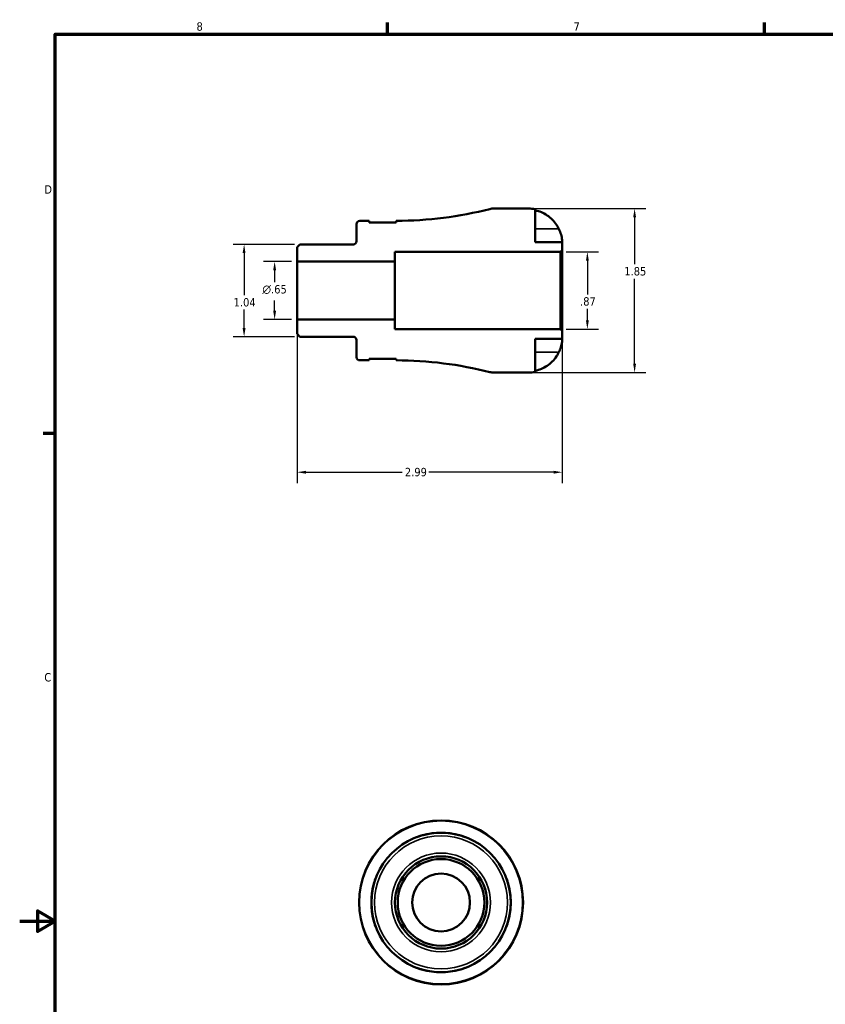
# Model space of a CAD drawing. Header units: inches. Extents: x -1.5 to 38, y -0.9 to 21.4.
# Tile 2 of 6: x 0.1 to 9.2, y 10.1 to 21.2. Entities that reach past the tile are written whole.
import ezdxf

# ---------------------------------------------------------------- set-up
doc = ezdxf.new("R2010")
doc.units = ezdxf.units.IN
doc.header["$MEASUREMENT"] = 0
for name, color, linetype, lineweight in [('Border (ANSI)', 7, 'Continuous', 70), ('Dimension (ANSI)', 7, 'Continuous', 25), ('Visible (ANSI)', 7, 'Continuous', 50), ('Visible Narrow (ANSI)', 7, 'Continuous', 35)]:
    doc.layers.add(name, color=color, linetype=linetype, lineweight=lineweight)
doc.styles.add('Note Text (ANSI)', font='tahoma.ttf')
doc.dimstyles.new('Default (ANSI)', dxfattribs={"dimtxt": 0.094488, "dimasz": 0.098425, "dimexe": 0.125, "dimexo": 0.0625, "dimgap": 0.031496, "dimtad": 0, "dimtih": 1, "dimtoh": 1, "dimrnd": 1e-08, "dimzin": 4, "dimdsep": 46, "dimtxsty": 'Note Text (ANSI)', "dimcen": 0.09, "dimdle": 0.393701, "dimclrd": 256, "dimclre": 256, "dimclrt": 5, "dimadec": 0, "dimazin": 1, "dimtfac": 1, "dimtofl": 0, "dimtmove": 0, "dimatfit": 3, "dimfxl": 1, "dimtolj": 1, "dimtzin": 4, "dimlwd": -1, "dimlwe": -1, "dimarcsym": 0})

# ---------------------------------------------------------------- blocks, each defined once
blk = doc.blocks.new('Borders Default Border')
at = {"layer": 'Border (ANSI)'}
for p, q in [((4.25, 21), (4.25, 21.134)), ((8.5, 21), (8.5, 21.134)), ((0.5, 16.5), (0.366, 16.5))]:
    blk.add_line(p, q, dxfattribs=at)
at = {"layer": 'Border (ANSI)', "flags": 128}
for points in [[(0.5, 1), (0.5, 21), (33.5, 21), (33.5, 1), (0.5, 1)], [(0.1, 11), (0.5, 11), (0.3, 11.115), (0.3, 10.885), (0.5, 11)]]:
    blk.add_lwpolyline(points, dxfattribs=at)
at = {"layer": 'Border (ANSI)', "color": 5, "true_color": 0x0000ff, "char_height": 0.0945, "attachment_point": 7, "style": 'Note Text (ANSI)'}
for s, insert in [('8', (2.094, 21.038)), ('7', (6.346, 21.04)), ('D', (0.378, 19.203)), ('C', (0.378, 13.701))]:
    blk.add_mtext(s, dxfattribs=dict(at, insert=insert))
blk = doc.blocks.new('*D7')
at = {"layer": 'Defpoints', "color": 0, "transparency": 16777216}
for p in [(3.261, 18.631), (2.631, 17.59), (3.261, 17.59)]:
    blk.add_point(p, dxfattribs=at)
at = {"layer": 'Dimension (ANSI)', "transparency": 16777216}
for p, q in [((3.198, 18.631), (2.506, 18.631)), ((2.631, 18.532), (2.631, 18.057)), ((2.631, 17.688), (2.631, 17.896)), ((3.198, 17.59), (2.506, 17.59))]:
    blk.add_line(p, q, dxfattribs=at)
for points in [[(2.614, 18.532), (2.647, 18.532), (2.631, 18.631)], [(2.614, 17.688), (2.647, 17.688), (2.631, 17.59)]]:
    blk.add_solid(points, dxfattribs=at)
at = {"layer": 'Dimension (ANSI)', "color": 5, "transparency": 16777216, "insert": (2.513, 18.025), "char_height": 0.0945, "attachment_point": 1, "style": 'Note Text (ANSI)'}
blk.add_mtext('\\A1;1.04', dxfattribs=at)
blk = doc.blocks.new('*D8')
at = {"layer": 'Defpoints', "color": 0, "transparency": 16777216}
for p in [(3.229, 18.437), (2.975, 17.784), (3.229, 17.784)]:
    blk.add_point(p, dxfattribs=at)
at = {"layer": 'Dimension (ANSI)', "transparency": 16777216}
for p, q in [((3.167, 18.437), (2.85, 18.437)), ((2.975, 18.338), (2.975, 18.203)), ((2.975, 17.882), (2.975, 17.998)), ((3.167, 17.784), (2.85, 17.784))]:
    blk.add_line(p, q, dxfattribs=at)
for points in [[(2.959, 18.338), (2.992, 18.338), (2.975, 18.437)], [(2.959, 17.882), (2.992, 17.882), (2.975, 17.784)]]:
    blk.add_solid(points, dxfattribs=at)
at = {"layer": 'Dimension (ANSI)', "color": 5, "transparency": 16777216, "insert": (2.837, 18.172), "char_height": 0.09449, "attachment_point": 1, "style": 'Note Text (ANSI)'}
blk.add_mtext('\\A1;{\\fAIGDT|b0|i0;\\H0.0945;\\ln}\\fTahoma|b0|i0;\\H0.0945;.65', dxfattribs=at)
blk = doc.blocks.new('*D9')
at = {"layer": 'Defpoints', "color": 0, "transparency": 16777216}
for p in [(6.201, 18.545), (6.201, 17.675), (6.502, 17.675)]:
    blk.add_point(p, dxfattribs=at)
at = {"layer": 'Dimension (ANSI)', "transparency": 16777216}
for p, q in [((6.263, 18.545), (6.627, 18.545)), ((6.502, 18.447), (6.502, 18.066)), ((6.502, 17.774), (6.502, 17.904)), ((6.263, 17.675), (6.627, 17.675))]:
    blk.add_line(p, q, dxfattribs=at)
for points in [[(6.486, 18.447), (6.519, 18.447), (6.502, 18.545)], [(6.486, 17.774), (6.519, 17.774), (6.502, 17.675)]]:
    blk.add_solid(points, dxfattribs=at)
at = {"layer": 'Dimension (ANSI)', "color": 5, "transparency": 16777216, "insert": (6.42, 18.035), "char_height": 0.0945, "attachment_point": 1, "style": 'Note Text (ANSI)'}
blk.add_mtext('\\A1;.87', dxfattribs=at)
blk = doc.blocks.new('*D10')
at = {"layer": 'Defpoints', "color": 0, "transparency": 16777216}
for p in [(5.838, 19.035), (7.035, 19.035), (5.838, 17.185)]:
    blk.add_point(p, dxfattribs=at)
at = {"layer": 'Dimension (ANSI)', "transparency": 16777216}
for p, q in [((5.901, 19.035), (7.16, 19.035)), ((7.035, 18.937), (7.035, 18.406)), ((7.035, 17.284), (7.035, 18.244)), ((5.901, 17.185), (7.16, 17.185))]:
    blk.add_line(p, q, dxfattribs=at)
for points in [[(7.019, 18.937), (7.051, 18.937), (7.035, 19.035)], [(7.019, 17.284), (7.051, 17.284), (7.035, 17.185)]]:
    blk.add_solid(points, dxfattribs=at)
at = {"layer": 'Dimension (ANSI)', "color": 5, "transparency": 16777216, "insert": (6.919, 18.375), "char_height": 0.0945, "attachment_point": 1, "style": 'Note Text (ANSI)'}
blk.add_mtext('\\A1;1.85', dxfattribs=at)
blk = doc.blocks.new('*D11')
at = {"layer": 'Defpoints', "color": 0, "transparency": 16777216}
for p in [(3.229, 17.784), (6.219, 17.657), (3.229, 16.062)]:
    blk.add_point(p, dxfattribs=at)
at = {"layer": 'Dimension (ANSI)', "transparency": 16777216}
for p, q in [((3.229, 17.721), (3.229, 15.937)), ((6.219, 17.594), (6.219, 15.937)), ((3.328, 16.062), (4.413, 16.062)), ((6.121, 16.062), (4.716, 16.062))]:
    blk.add_line(p, q, dxfattribs=at)
for points in [[(3.328, 16.078), (3.328, 16.045), (3.229, 16.062)], [(6.121, 16.078), (6.121, 16.045), (6.219, 16.062)]]:
    blk.add_solid(points, dxfattribs=at)
at = {"layer": 'Dimension (ANSI)', "color": 5, "transparency": 16777216, "insert": (4.444, 16.111), "char_height": 0.0945, "attachment_point": 1, "style": 'Note Text (ANSI)'}
blk.add_mtext('\\A1;2.99', dxfattribs=at)

msp = doc.modelspace()

# ---------------------------------------------------------------- linework, layer by layer
at = {"layer": 'Visible (ANSI)'}
for p, q in [((5.838, 19.035), (5.449, 19.035)), ((5.914, 18.654), (5.914, 19.028)), ((4.042, 18.896), (3.936, 18.896)), ((4.042, 18.879), (4.042, 18.896)), ((4.347, 18.879), (4.042, 18.879)), ((4.347, 18.897), (4.347, 18.879)), ((3.899, 18.86), (3.899, 18.667)), ((6.219, 18.654), (5.914, 18.654)), ((6.219, 18.564), (6.219, 18.654)), ((3.261, 18.631), (3.229, 18.599)), ((3.229, 18.599), (3.229, 18.437)), ((3.863, 18.631), (3.261, 18.631)), ((4.329, 18.437), (4.329, 18.545)), ((4.329, 18.545), (6.201, 18.545)), ((6.201, 18.545), (6.219, 18.564)), ((6.201, 18.545), (6.201, 17.675)), ((6.219, 17.657), (6.219, 18.564)), ((3.229, 18.437), (4.329, 18.437)), ((3.229, 17.784), (3.229, 18.437)), ((4.329, 17.784), (4.329, 18.437)), ((4.329, 17.784), (3.229, 17.784)), ((3.229, 17.784), (3.229, 17.621)), ((4.329, 17.675), (4.329, 17.784)), ((6.201, 17.675), (4.329, 17.675)), ((6.219, 17.657), (6.201, 17.675)), ((6.219, 17.566), (6.219, 17.657)), ((3.229, 17.621), (3.261, 17.59)), ((3.261, 17.59), (3.863, 17.59)), ((3.899, 17.553), (3.899, 17.36)), ((5.914, 17.193), (5.914, 17.566)), ((5.914, 17.566), (6.219, 17.566)), ((3.936, 17.324), (4.042, 17.324)), ((4.042, 17.324), (4.042, 17.341)), ((4.042, 17.341), (4.347, 17.341)), ((4.347, 17.341), (4.347, 17.324)), ((5.449, 17.185), (5.838, 17.185))]:
    msp.add_line(p, q, dxfattribs=at)
for radius in [0.925, 0.786, 0.52, 0.489, 0.326]:
    msp.add_circle((4.852, 11.211), radius, dxfattribs=at)
for centre, radius, start, end in [((4.329, 23.296), 4.4, 270.2283, 284.1319), ((5.449, 18.85), 0.185, 90, 104.1319), ((5.838, 18.654), 0.381, 78.463, 90), ((3.936, 18.86), 0.0364, 90, 180), ((3.863, 18.667), 0.0364, 270, 0), ((3.863, 17.553), 0.0364, 0, 90), ((3.936, 17.36), 0.0364, 180, 270), ((4.329, 12.924), 4.4, 75.8681, 89.7717), ((5.449, 17.37), 0.185, 255.8681, 270), ((5.838, 17.566), 0.381, 270, 281.537), ((4.852, 11.211), 0.786, 75.2554, 104.7446), ((4.852, 11.211), 0.786, 165.2554, 194.7446), ((4.852, 11.211), 0.786, 345.2554, 14.7446), ((4.852, 11.211), 0.786, 255.2554, 284.7446)]:
    msp.add_arc(centre, radius, start, end, dxfattribs=at)
for points, knots in [([(5.914, 19.015), (5.939, 19.01), (5.962, 19.002), (6.005, 18.985), (6.028, 18.972), (6.07, 18.944), (6.09, 18.927), (6.123, 18.893), (6.14, 18.873), (6.164, 18.837), (6.173, 18.822), (6.18, 18.807)], [0.183706, 0.183706, 0.183706, 0.183706, 0.3561695, 0.3561695, 0.5355059, 0.5355059, 0.7148422, 0.7148422, 0.8966743, 0.8966743, 1.0190411, 1.0190411, 1.0190411, 1.0190411]), ([(6.18, 18.807), (6.183, 18.8), (6.186, 18.793), (6.193, 18.776), (6.197, 18.766), (6.204, 18.747), (6.207, 18.738), (6.212, 18.717), (6.214, 18.707), (6.218, 18.684), (6.219, 18.673), (6.219, 18.658), (6.219, 18.654), (6.219, 18.654)], [-0.624435, -0.624435, -0.624435, -0.624435, -0.5678583, -0.5678583, -0.4840927, -0.4840927, -0.4047363, -0.4047363, -0.3003651, -0.3003651, -0.1533155, -0.1533155, 0, 0, 0, 0]), ([(6.219, 17.566), (6.219, 17.566), (6.219, 17.563), (6.219, 17.552), (6.219, 17.544), (6.216, 17.524), (6.214, 17.513), (6.209, 17.491), (6.206, 17.482), (6.2, 17.463), (6.197, 17.453), (6.189, 17.434), (6.185, 17.424), (6.18, 17.414)], [-2.6740408, -2.6740408, -2.6740408, -2.6740408, -2.541544, -2.541544, -2.4155278, -2.4155278, -2.2944617, -2.2944617, -2.2112589, -2.2112589, -2.130884, -2.130884, -2.0478189, -2.0478189, -2.0478189, -2.0478189]), ([(6.18, 17.414), (6.173, 17.399), (6.164, 17.383), (6.14, 17.347), (6.123, 17.327), (6.09, 17.293), (6.07, 17.277), (6.028, 17.248), (6.005, 17.236), (5.962, 17.218), (5.939, 17.211), (5.914, 17.206)], [4.9848873, 4.9848873, 4.9848873, 4.9848873, 5.1072541, 5.1072541, 5.2890862, 5.2890862, 5.4684225, 5.4684225, 5.6477588, 5.6477588, 5.8202224, 5.8202224, 5.8202224, 5.8202224]), ([(4.581, 11.949), (4.593, 11.953), (4.606, 11.958), (4.625, 11.964), (4.631, 11.966), (4.639, 11.968), (4.641, 11.968), (4.645, 11.969), (4.646, 11.97), (4.649, 11.971), (4.651, 11.971), (4.652, 11.971)], [-0.195933, -0.195933, -0.195933, -0.195933, -0.0864904, -0.0864904, -0.039105, -0.039105, -0.0231422, -0.0231422, -0.0094849, -0.0094849, 0, 0, 0, 0]), ([(5.052, 11.971), (5.053, 11.971), (5.054, 11.971), (5.056, 11.97), (5.057, 11.97), (5.061, 11.969), (5.064, 11.968), (5.079, 11.964), (5.091, 11.96), (5.11, 11.954), (5.117, 11.951), (5.123, 11.949)], [-0.195916, -0.195916, -0.195916, -0.195916, -0.1881889, -0.1881889, -0.1788298, -0.1788298, -0.1577438, -0.1577438, -0.0573628, -0.0573628, 0, 0, 0, 0]), ([(4.091, 11.411), (4.092, 11.412), (4.092, 11.413), (4.093, 11.415), (4.093, 11.416), (4.094, 11.42), (4.095, 11.423), (4.099, 11.438), (4.103, 11.451), (4.109, 11.469), (4.111, 11.476), (4.114, 11.482)], [-0.195924, -0.195924, -0.195924, -0.195924, -0.1881963, -0.1881963, -0.1788366, -0.1788366, -0.1577493, -0.1577493, -0.0573651, -0.0573651, -0.000008, -0.000008, -0.000008, -0.000008]), ([(5.59, 11.482), (5.594, 11.47), (5.599, 11.457), (5.605, 11.438), (5.606, 11.432), (5.609, 11.424), (5.609, 11.422), (5.61, 11.418), (5.611, 11.416), (5.612, 11.413), (5.612, 11.412), (5.612, 11.411)], [-0.195933, -0.195933, -0.195933, -0.195933, -0.0864973, -0.0864973, -0.0391081, -0.0391081, -0.0231441, -0.0231441, -0.0094856, -0.0094856, 0, 0, 0, 0]), ([(4.114, 10.94), (4.109, 10.952), (4.105, 10.965), (4.099, 10.984), (4.097, 10.99), (4.095, 10.998), (4.094, 11), (4.093, 11.004), (4.093, 11.006), (4.092, 11.008), (4.092, 11.01), (4.091, 11.011)], [-0.195933, -0.195933, -0.195933, -0.195933, -0.0864973, -0.0864973, -0.0391081, -0.0391081, -0.0231441, -0.0231441, -0.0094856, -0.0094856, 0, 0, 0, 0]), ([(5.612, 11.011), (5.612, 11.01), (5.612, 11.009), (5.611, 11.007), (5.611, 11.006), (5.61, 11.002), (5.609, 10.999), (5.605, 10.984), (5.601, 10.971), (5.595, 10.953), (5.592, 10.946), (5.59, 10.94)], [-0.195924, -0.195924, -0.195924, -0.195924, -0.1881963, -0.1881963, -0.1788366, -0.1788366, -0.1577493, -0.1577493, -0.0573651, -0.0573651, -0.000008, -0.000008, -0.000008, -0.000008]), ([(4.652, 10.451), (4.651, 10.451), (4.65, 10.451), (4.648, 10.452), (4.646, 10.452), (4.643, 10.453), (4.64, 10.454), (4.625, 10.458), (4.612, 10.462), (4.594, 10.468), (4.587, 10.471), (4.581, 10.473)], [-0.195924, -0.195924, -0.195924, -0.195924, -0.1881963, -0.1881963, -0.1788366, -0.1788366, -0.1577493, -0.1577493, -0.0573651, -0.0573651, -0.000008, -0.000008, -0.000008, -0.000008]), ([(5.123, 10.473), (5.111, 10.468), (5.098, 10.464), (5.079, 10.458), (5.073, 10.456), (5.065, 10.454), (5.063, 10.454), (5.059, 10.452), (5.057, 10.452), (5.054, 10.451), (5.053, 10.451), (5.052, 10.451)], [-0.195933, -0.195933, -0.195933, -0.195933, -0.0864973, -0.0864973, -0.0391081, -0.0391081, -0.0231441, -0.0231441, -0.0094856, -0.0094856, 0, 0, 0, 0])]:
    msp.add_open_spline(points, degree=3, knots=knots, dxfattribs=at)
at = {"layer": 'Visible Narrow (ANSI)'}
for p, q in [((6.167, 18.807), (5.928, 18.807)), ((6.167, 17.414), (5.928, 17.414)), ((4.652, 11.971), (4.652, 11.971)), ((5.052, 11.971), (5.052, 11.971)), ((4.091, 11.411), (4.091, 11.411)), ((5.612, 11.411), (5.612, 11.411)), ((4.091, 11.011), (4.091, 11.011)), ((5.612, 11.011), (5.612, 11.011)), ((4.652, 10.451), (4.652, 10.451)), ((5.052, 10.451), (5.052, 10.451))]:
    msp.add_line(p, q, dxfattribs=at)
for radius in [0.919, 0.75, 0.557]:
    msp.add_circle((4.852, 11.211), radius, dxfattribs=at)

# ---------------------------------------------------------------- block references
msp.add_blockref('Borders Default Border', (0, 0))

# ---------------------------------------------------------------- dimensions: what is measured, and where the dimension line sits
at = {"layer": 'Dimension (ANSI)'}
for base, p1, p2, angle, override, picture, middle in [((7.035, 19.035), (5.838, 17.185), (5.838, 19.035), 90, {"dimgap": 0.031496, "dimdec": 2, "dimtol": 0, "dimlim": 0, "dimtp": 0, "dimtm": 0, "dimtdec": 2, "dimatfit": 1}, '*D10', (7.035, 18.325)), ((2.631, 17.59), (3.261, 18.631), (3.261, 17.59), 90, {"dimgap": 0.031496, "dimdec": 2, "dimtol": 0, "dimlim": 0, "dimtp": 0, "dimtm": 0, "dimtdec": 2, "dimatfit": 1}, '*D7', (2.631, 17.976)), ((6.502, 17.675), (6.201, 18.545), (6.201, 17.675), 270, {"dimgap": 0.031496, "dimdec": 2, "dimtol": 0, "dimlim": 0, "dimtp": 0, "dimtm": 0, "dimtdec": 2, "dimatfit": 1}, '*D9', (6.502, 17.985)), ((3.229, 16.062), (6.219, 17.657), (3.229, 17.784), 180, {"dimgap": 0.031496, "dimtih": 0, "dimtoh": 0, "dimdec": 2, "dimtol": 0, "dimlim": 0, "dimtp": 0, "dimtm": 0, "dimtdec": 2, "dimatfit": 1}, '*D11', (4.564, 16.062))]:
    dim = msp.add_linear_dim(base=base, p1=p1, p2=p2, angle=angle, dimstyle='Default (ANSI)', override=override, dxfattribs=at)
    dim.commit()
    dim.dimension.update_dxf_attribs({"geometry": picture, "text_midpoint": middle, "dimtype": 160})
dim = msp.add_linear_dim(base=(2.975, 17.784), p1=(3.229, 18.437), p2=(3.229, 17.784), angle=90, text='{\\fAIGDT|b0|i0;\\H0.0945;\\ln}\\fTahoma|b0|i0;\\H0.0945;<>', dimstyle='Default (ANSI)', override={"dimgap": 0.031496, "dimdec": 2, "dimtol": 0, "dimlim": 0, "dimtp": 0, "dimtm": 0, "dimtdec": 2, "dimatfit": 1}, dxfattribs=at)
dim.commit()
dim.dimension.update_dxf_attribs({"geometry": '*D8', "text_midpoint": (2.975, 18.1), "dimtype": 160})

doc.saveas('drawing.dxf')
